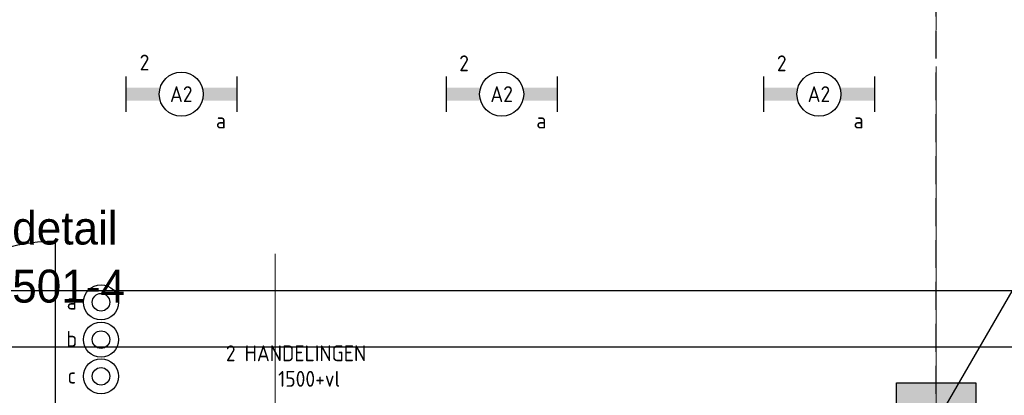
# Model space of a CAD drawing. Header units: millimetres. Extents: x -38031 to 123247, y -16330 to 129979.
# Tile 152 of 235: x 19161 to 24747, y 46550 to 48684. Entities that reach past the tile are written whole.
import ezdxf
from ezdxf.enums import TextEntityAlignment as Align

# ---------------------------------------------------------------- set-up
doc = ezdxf.new("R2010")
doc.units = ezdxf.units.MM
doc.header["$LTSCALE"] = 50
doc.linetypes.add('HIDDEN2', pattern=[4.7625, 3.175, -1.5875])
doc.linetypes.add('STYLE_11', pattern=[5, 3.888855, -0.416718, 0.277786, -0.416641])
for name, color, linetype in [('AL$1A---_ALGEMEEN', 8, 'Continuous'), ('AM$1A---_ARCERING', 8, 'Continuous'), ('AT$1A---_TEKST100', 8, 'Continuous'), ('BOUWKUNDIG', 8, 'Continuous'), ('EL6121--', 3, 'Continuous'), ('EL6311--', 3, 'Continuous'), ('EL6511--', 3, 'Continuous'), ('versterkte strook', 7, 'Continuous')]:
    doc.layers.add(name, color=color, linetype=linetype)
doc.layers.add('stramien', color=1, linetype='STYLE_11', lineweight=15)
doc.styles.add('Arial', font='ARIAL.TTF')
doc.styles.add('BURO-018', font='iso.shx', dxfattribs={"height": 90})
doc.styles.add('Geneva', font='txt')
doc.styles.get("Standard").update_dxf_attribs({"font": 'iso.shx'})

# ---------------------------------------------------------------- blocks, each defined once
blk = doc.blocks.new('111410')
at = {"color": 0, "linetype": 'Continuous'}
for radius in [2, 1]:
    blk.add_circle((0, 3), radius, dxfattribs=at)
at = {"color": 0, "linetype": 'Continuous', "style": 'BURO-018'}
for tag, p in [('E_SLET1', (0, 7)), ('E_GROEP', (0, 0)), ('E_GKAST', (0, 0))]:
    blk.add_attdef(tag, text='', height=1.8, dxfattribs=at).set_placement(p, align=Align.MIDDLE)
at = {"color": 0, "linetype": 'Continuous', "style": 'BURO-018', "flags": 1}
for tag in ['E_MATCODE', 'E_SGROEP']:
    blk.add_attdef(tag, text='', height=1.8, dxfattribs=at).set_placement((0, 0), align=Align.MIDDLE)
blk = doc.blocks.new('1115B6630')
at = {"color": 0}
for p, q in [((-6.3, 2), (-6.3, -2)), ((6.3, 2), (6.3, -2))]:
    blk.add_line(p, q, dxfattribs=at)
at = {"color": 0, "linetype": 'Continuous'}
blk.add_circle((0, 0), 2.5, dxfattribs=at)
at = {"color": 0}
for points in [[(-2.5, 0.75), (-6.3, 0.75), (-2.5, -0.75), (-6.3, -0.75)], [(2.5, 0.75), (6.3, 0.75), (2.5, -0.75), (6.3, -0.75)]]:
    blk.add_solid(points, dxfattribs=at)
at = {"color": 0, "linetype": 'Continuous', "style": 'BURO-018'}
for tag, p in [('E_GKAST', (0, 8)), ('E_GROEP', (0, 5)), ('E_SGROEP', (4.5, 5)), ('E_ARMCODE', (0, 0)), ('E_SLET', (4.5, -3))]:
    blk.add_attdef(tag, text='', height=1.8, dxfattribs=at).set_placement(p, align=Align.MIDDLE)
blk = doc.blocks.new('E00168')
at = {"color": 0, "linetype": 'Continuous'}
blk.add_line((0, 0), (5, 8.66), dxfattribs=at)
blk.add_lwpolyline([(5, 8.66, 0, 1, 0), (3.5, 6.062, 1, 1, 0)], format="xyseb", dxfattribs=at)
at = {"color": 0, "const_width": 0.5}
blk.add_lwpolyline([(-0.25, 0, 1), (0.25, 0, 1)], format="xyb", close=True, dxfattribs=at)
at = {"color": 0, "linetype": 'Continuous'}
blk.add_circle((0, 0), 0.5, dxfattribs=at)
blk = doc.blocks.new('Group-18')
at = {"layer": 'AL$1A---_ALGEMEEN', "color": 0}
blk.add_lwpolyline([(-27676, 29549.8), (-46036, 29549.8), (-46036, 8749.8), (-40206, 8749.8), (-40206, 18249.8), (-27676, 18249.8), (-27676, 29549.8)], dxfattribs=at)
blk = doc.blocks.new('Group-60')
at = {"color": 0}
blk.add_wipeout([(10, 139), (75, 139), (75, 94), (100, 94), (100, 0), (10, 0)], dxfattribs=at).dxf.layer = 'AL$1A---_ALGEMEEN'
at = {"layer": 'AL$1A---_ALGEMEEN', "color": 0}
blk.add_lwpolyline([(10, 139), (75, 139), (75, 94), (100, 94), (100, 0), (10, 0)], close=True, dxfattribs=at)
blk = doc.blocks.new('Group-43')
at = {"layer": 'AL$1A---_ALGEMEEN', "color": 0}
for p, q in [((-97.5, 382.003125), (127.5, 157.003125)), ((-97.5, 157.003125), (127.5, 382.003125))]:
    blk.add_line(p, q, dxfattribs=at)
at = {"layer": 'AL$1A---_ALGEMEEN', "color": 0, "flags": 1}
blk.add_attdef('B60_30', (-97.5, 157.003125), '', height=0.2, dxfattribs=at)
blk = doc.blocks.new('Group-44')
at = {"layer": 'AL$1A---_ALGEMEEN', "color": 0}
for p, q in [((-97.5, -757.809375), (127.5, -982.809375)), ((-97.5, -982.809375), (127.5, -757.809375))]:
    blk.add_line(p, q, dxfattribs=at)
at = {"layer": 'AL$1A---_ALGEMEEN', "color": 0, "flags": 1}
blk.add_attdef('B60_30', (-97.5, -982.809375), '', height=0.2, dxfattribs=at)
blk = doc.blocks.new('WBDBO 60 min')
at = {"layer": 'AL$1A---_ALGEMEEN', "color": 0}
blk.add_line((15, -870.3), (15, 269.5), dxfattribs=at)
for name in ['Group-43', 'Group-44']:
    blk.add_blockref(name, (0, 0), dxfattribs=at)
at = {"layer": 'AT$1A---_TEKST100', "style": 'Arial'}
blk.add_text('B 60', height=151.52, dxfattribs=at).set_placement((15, 413.9), align=Align.BOTTOM_CENTER)
blk = doc.blocks.new('WBDBO 60 min.zelfsl.')
at = {"layer": 'AL$1A---_ALGEMEEN', "color": 0}
blk.add_lwpolyline([(112.5, -692.4), (-112.5, -533.5), (112.5, -374.7), (-112.5, -215.8), (112.5, -57), (-112.5, 101.9)], dxfattribs=at)
blk.add_blockref('WBDBO 60 min', (0, 0), dxfattribs=at)
blk = doc.blocks.new('Group-61')
at = {"color": 0}
blk.add_wipeout([(2345, 139), (2280, 139), (2280, 94), (2255, 94), (2255, 0), (2345, 0)], dxfattribs=at).dxf.layer = 'AL$1A---_ALGEMEEN'
at = {"layer": 'AL$1A---_ALGEMEEN', "color": 0}
blk.add_lwpolyline([(2345, 139), (2280, 139), (2280, 94), (2255, 94), (2255, 0), (2345, 0)], close=True, dxfattribs=at)
blk = doc.blocks.new('32x_hout-mk 875-p')
at = {"layer": 'AL$1A---_ALGEMEEN', "color": 0}
for name in ['Group-60', 'Group-61']:
    blk.add_blockref(name, (0, 0), dxfattribs=at)
at = {"color": 0}
blk.add_wipeout([(75, 134), (1185, 134), (1185, 94), (75, 94)], dxfattribs=at).dxf.layer = 'AL$1A---_ALGEMEEN'
at = {"layer": 'AL$1A---_ALGEMEEN', "color": 0}
blk.add_line((75, 134), (75, 1244), dxfattribs=at)
blk.add_lwpolyline([(75, 134), (1185, 134), (1185, 94), (75, 94)], close=True, dxfattribs=at)
blk.add_arc((75, 134), 1110, 0, 90, dxfattribs=at)
at = {"layer": 'AL$1A---_ALGEMEEN', "color": 0, "xscale": -1}
blk.add_blockref('WBDBO 60 min.zelfsl.', (1195, 403.4), dxfattribs=at)
at = {"color": 0}
blk.add_wipeout([(1180, 134), (2280, 134), (2280, 94), (1180, 94)], dxfattribs=at).dxf.layer = 'AL$1A---_ALGEMEEN'
at = {"layer": 'AL$1A---_ALGEMEEN', "color": 0}
blk.add_line((2280, 134), (2280, 1244), dxfattribs=at)
blk.add_lwpolyline([(1180, 134), (2280, 134), (2280, 94), (1180, 94)], close=True, dxfattribs=at)
blk.add_arc((2290, 134), 1110, 90, 180, dxfattribs=at)
blk = doc.blocks.new('detailnr plf ver')
at = {"layer": 'AL$1A---_ALGEMEEN', "color": 0, "lineweight": 50}
blk.add_line((0, -300), (0, 300), dxfattribs=at)
at = {"layer": 'AL$1A---_ALGEMEEN', "color": 0, "flags": 1}
blk.add_attdef('detailnr', (0, -300), '', height=0.2, dxfattribs=at)
at = {"layer": 'AT$1A---_TEKST100', "insert": (229.7, 614.1), "char_height": 187.134, "attachment_point": 1, "line_spacing_factor": 1.057281, "style": 'Geneva'}
blk.add_mtext('{\\C256;\\ldetail \\P501-4}', dxfattribs=at)
blk = doc.blocks.new('200254 W 210 11-06-2007')
at = {"layer": 'AM$1A---_ARCERING', "linetype": 'Continuous', "lineweight": 0}
blk.add_hatch(color=256, dxfattribs=at).paths.add_polyline_path([(-12064, 21632.4), (-11614, 21632.4), (-11614, 21182.4), (-12064, 21182.4)])
at = {"layer": 'AL$1A---_ALGEMEEN'}
blk.add_lwpolyline([(-12064, 21632.4), (-11614, 21632.4), (-11614, 21182.4), (-12064, 21182.4)], close=True, dxfattribs=at)
at = {"layer": 'stramien', "ltscale": 10}
for p, q in [((-11839, -41013.6), (-11839, 36216.4)), ((-15589, -38914.6), (-15589, 22365.4))]:
    blk.add_line(p, q, dxfattribs=at)
at = {"layer": 'AL$1A---_ALGEMEEN'}
blk.add_blockref('Group-18', (20162, 3587.4), dxfattribs=at)
blk.add_blockref('32x_hout-mk 875-p', (-19114, 21193.4), dxfattribs=at)
blk.add_blockref('detailnr plf ver', (-17310, 21991.9), dxfattribs=at)

msp = doc.modelspace()

# ---------------------------------------------------------------- block references
at = {"layer": 'BOUWKUNDIG'}
msp.add_blockref('200254 W 210 11-06-2007', (36199, 24987.6), dxfattribs=at)

# ---------------------------------------------------------------- next in the draw order: linework, layer by layer
at = {"layer": 'EL6121--', "color": 5, "linetype": 'HIDDEN2'}
msp.add_line((24358.9, 57195), (24359.7, 46394.5), dxfattribs=at)
at = {"layer": 'versterkte strook'}
msp.add_line((9165.1, 47145), (103090.1, 47145), dxfattribs=at)

# ---------------------------------------------------------------- next in the draw order: block references
at = {"layer": 'EL6121--', "linetype": 'HIDDEN2', "xscale": 200, "yscale": 200, "zscale": 200}
msp.add_blockref('E00168', (24359.7, 46394.5), dxfattribs=at)
at = {"layer": 'EL6311--'}
ref = msp.add_blockref('1115B6630', (20078, 48260.6), dxfattribs=dict(at, xscale=50, yscale=50, zscale=50))
ref.add_attrib('E_ARMCODE', 'A2', dxfattribs={"layer": '0', "color": 1, "linetype": 'Continuous', "height": 90, "style": 'BURO-018'}).set_placement((20078, 48260.6), align=Align.MIDDLE)
ref.add_attrib('E_SLET', 'a', dxfattribs={"layer": '0', "color": 1, "linetype": 'Continuous', "height": 90, "style": 'BURO-018'}).set_placement((20303, 48110.6), align=Align.MIDDLE)
ref.add_attrib('E_GROEP', '2', dxfattribs={"layer": '0', "color": 1, "linetype": 'Continuous', "height": 90, "style": 'BURO-018'}).set_placement((19869.3, 48440.2), align=Align.MIDDLE)
ref = msp.add_blockref('1115B6630', (21895.7, 48260.6), dxfattribs=dict(at, xscale=50, yscale=50, zscale=50))
ref.add_attrib('E_ARMCODE', 'A2', dxfattribs={"layer": '0', "color": 1, "linetype": 'Continuous', "height": 90, "style": 'BURO-018'}).set_placement((21895.7, 48260.6), align=Align.MIDDLE)
ref.add_attrib('E_SLET', 'a', dxfattribs={"layer": '0', "color": 1, "linetype": 'Continuous', "height": 90, "style": 'BURO-018'}).set_placement((22120.7, 48110.6), align=Align.MIDDLE)
ref.add_attrib('E_GROEP', '2', dxfattribs={"layer": '0', "color": 1, "linetype": 'Continuous', "height": 90, "style": 'BURO-018'}).set_placement((21682.4, 48435.9), align=Align.MIDDLE)
ref = msp.add_blockref('1115B6630', (23695.7, 48260.6), dxfattribs=dict(at, xscale=50, yscale=50, zscale=50))
ref.add_attrib('E_ARMCODE', 'A2', dxfattribs={"layer": '0', "color": 1, "linetype": 'Continuous', "height": 90, "style": 'BURO-018'}).set_placement((23695.7, 48260.6), align=Align.MIDDLE)
ref.add_attrib('E_SLET', 'a', dxfattribs={"layer": '0', "color": 1, "linetype": 'Continuous', "height": 90, "style": 'BURO-018'}).set_placement((23920.7, 48110.6), align=Align.MIDDLE)
ref.add_attrib('E_GROEP', '2', dxfattribs={"layer": '0', "color": 1, "linetype": 'Continuous', "height": 90, "style": 'BURO-018'}).set_placement((23484.7, 48435.9), align=Align.MIDDLE)
ref = msp.add_blockref('111410', (19622.6, 46928.4), dxfattribs=dict(at, xscale=50, yscale=50, zscale=50))
ref.add_attrib('E_SLET1', 'a', dxfattribs={"layer": '0', "color": 1, "linetype": 'Continuous', "height": 90, "style": 'BURO-018'}).set_placement((19456.5, 47082.2), align=Align.MIDDLE)
ref = msp.add_blockref('111410', (19622.6, 46716.2), dxfattribs=dict(at, xscale=50, yscale=50, zscale=50))
ref.add_attrib('E_SLET1', 'b', dxfattribs={"layer": '0', "color": 1, "linetype": 'Continuous', "height": 90, "style": 'BURO-018'}).set_placement((19456.5, 46870), align=Align.MIDDLE)
ref = msp.add_blockref('111410', (19622.6, 46507.9), dxfattribs=dict(at, xscale=50, yscale=50, zscale=50))
ref.add_attrib('E_SLET1', 'c', dxfattribs={"layer": '0', "color": 1, "linetype": 'Continuous', "height": 90, "style": 'BURO-018'}).set_placement((19456.5, 46661.7), align=Align.MIDDLE)

# ---------------------------------------------------------------- next in the draw order: texts
at = {"layer": 'EL6511--', "color": 1, "style": 'BURO-018'}
for s, p in [('2 HANDELINGEN', (20330.7, 46743.5)), ('1500+vl', (20627.4, 46598.4))]:
    msp.add_text(s, height=90, dxfattribs=at).set_placement(p)

doc.saveas('drawing.dxf')
